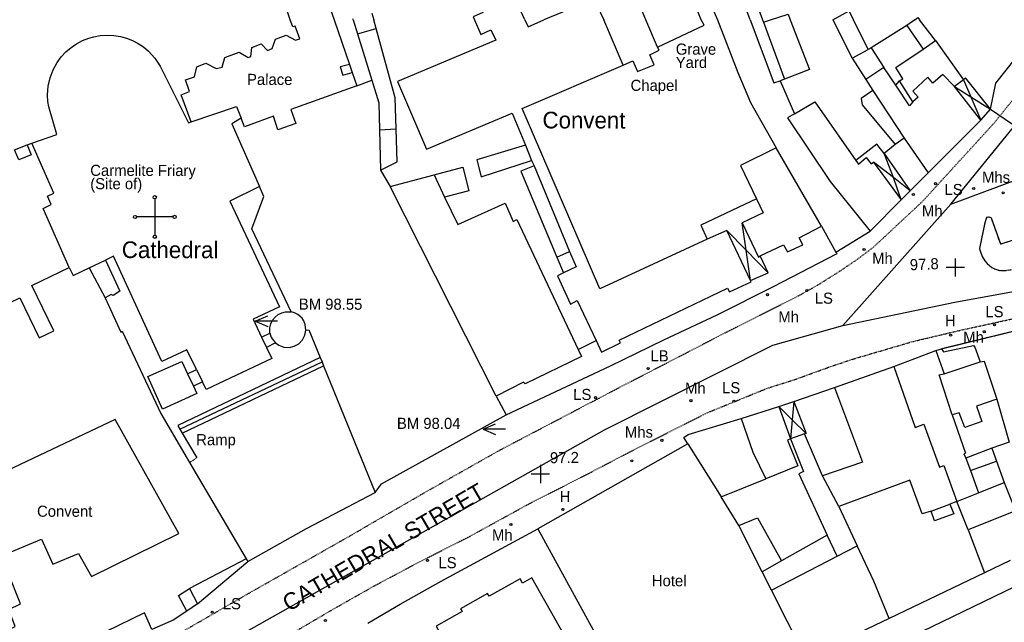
# Model space of a CAD drawing. Header units: metres. Extents: x 611948 to 1225781, y 656699 to 1316021.
# Tile 76 of 169: x 612887 to 613065, y 658734 to 658843. Entities that reach past the tile are written whole.
import ezdxf

# ---------------------------------------------------------------- set-up
doc = ezdxf.new("R2010")
doc.units = ezdxf.units.M
doc.linetypes.add('4696-12$0$PECK', pattern=[0.2, 0.1, -0.1])
for name, color, linetype in [('4696-07$0$BLD_INN_W', 253, 'Continuous'), ('4696-07$0$BLD_OTL_P', 253, 'Continuous'), ('4696-07$0$BLD_OTL_S', 253, 'Continuous'), ('4696-07$0$GEN_LIN_D', 253, 'Continuous'), ('4696-07$0$OTHER_SYM', 253, 'Continuous'), ('4696-12$0$BLD_INN_W', 253, 'Continuous'), ('4696-12$0$BLD_OTL_P', 253, 'Continuous'), ('4696-12$0$BLD_OTL_S', 253, 'Continuous'), ('4696-12$0$GEN_LIN_D', 253, 'Continuous'), ('4696-12$0$GEN_PCK_D', 253, '4696-12$0$PECK'), ('4696-12$0$HT_CTRL', 253, 'Continuous'), ('4696-12$0$OTHER_SYM', 253, 'Continuous'), ('4696-12$0$POLE_SYMB', 253, 'Continuous'), ('4696-12$0$ROADS', 253, 'Continuous'), ('4696-12$0$ROADS_CTR', 253, 'Continuous'), ('4696-12$0$ROADS_PCK', 253, '4696-12$0$PECK'), ('4696-12$0$TEXT', 253, 'Continuous')]:
    doc.layers.add(name, color=color, linetype=linetype)
doc.styles.add('4696-12$0$STANDARD', font='txt')

# ---------------------------------------------------------------- blocks, each defined once
blk = doc.blocks.new('4696-07')
at = {"layer": '4696-07$0$BLD_INN_W', "flags": 128}
blk.add_lwpolyline([(612989.64, 658846.284), (612990.973, 658846.791), (612992.747, 658843.119)], dxfattribs=at)
at = {"layer": '4696-07$0$BLD_OTL_P', "flags": 128}
for points in [[(613019.123, 658843.118), (613007.323, 658875.029), (612996.773, 658904.244), (612998.427, 658904.881)], [(612950.942, 658844.273), (612951.282, 658843.119)]]:
    blk.add_lwpolyline(points, dxfattribs=at)
at = {"layer": '4696-07$0$BLD_OTL_S', "flags": 128}
for points in [[(613000.28, 658843.118), (612993.177, 658860.125)], [(612936.238, 658843.119), (612933.871, 658850.071), (612938.951, 658851.765)], [(612938.951, 658851.765), (612939.706, 658850.372), (612940.81, 658847.224), (612942.49, 658847.702), (612944.156, 658843.119)], [(613018.025, 658852.176), (613021.34, 658843.118)], [(612978.473, 658843.119), (612975.87, 658848.852), (612970.006, 658846.51), (612970.899, 658844.399), (612969.196, 658843.646), (612969.402, 658843.119)], [(612989.64, 658846.284), (612981.914, 658843.119)], [(613022.758, 658843.118), (613025.937, 658844.092), (613026.306, 658843.118)], [(613033.973, 658843.118), (613036.928, 658844.693)], [(613037.7, 658843.118), (613036.928, 658844.693)], [(612947.566, 658843.119), (612947.523, 658843.267)], [(613048.747, 658843.118), (613049.304, 658843.509)], [(613049.304, 658843.509), (613049.577, 658843.118)]]:
    blk.add_lwpolyline(points, dxfattribs=at)
at = {"layer": '4696-07$0$GEN_LIN_D', "flags": 128}
for points in [[(612977.066, 658927.202), (612977.784, 658925.529), (612980.654, 658926.639), (612994.576, 658890.478), (613011.846, 658846.25), (613013.181, 658843.118)], [(613010.287, 658843.118), (612998.342, 658872.994), (612993.682, 658871.004), (612997.196, 658862.099), (612994.541, 658861.055)]]:
    blk.add_lwpolyline(points, dxfattribs=at)
at = {"layer": '4696-07$0$OTHER_SYM', "flags": 128}
for points in [[(613010.287, 658843.118), (612998.342, 658872.994), (612993.682, 658871.004), (612997.196, 658862.099), (612994.541, 658861.055)], [(613000.28, 658843.118), (612993.177, 658860.125)], [(612936.238, 658843.119), (612933.871, 658850.071), (612938.951, 658851.765)]]:
    blk.add_lwpolyline(points, dxfattribs=at)
blk = doc.blocks.new('4696-12$0$13', base_point=(160450.170478, 242323.105036))
blk.add_circle((160450.170478, 242323.105036), 0.187958)
blk = doc.blocks.new('4696-12$0$42', base_point=(146.676798, 309.253658))
for p, q in [((146.691962, 312.523596), (146.691962, 305.983721)), ((149.961902, 309.253658), (143.422025, 309.253658))]:
    blk.add_line(p, q)
for centre in [(146.686412, 312.818336), (143.127287, 309.248108), (150.25664, 309.259208), (146.697512, 305.688981)]:
    blk.add_circle(centre, 0.29479)
blk = doc.blocks.new('4696-12$0$35', base_point=(150.27109, 306.896499))
for p, q in [((150.27109, 308.539432), (150.27109, 305.253567)), ((151.914023, 306.896499), (148.62816, 306.896499))]:
    blk.add_line(p, q)
blk = doc.blocks.new('4696-12$0$34', base_point=(140.879497, 309.117412))
for p, q in [((140.739761, 309.117412), (142.970666, 310.083172)), ((140.739761, 309.117412), (142.970666, 308.151652)), ((144.748461, 309.117412), (140.739761, 309.117412))]:
    blk.add_line(p, q)
blk = doc.blocks.new('4696-12')
at = {"layer": '4696-12$0$BLD_INN_W', "flags": 128}
for points in [[(612996.23, 658834.949), (612992.747, 658843.118)], [(613021.478, 658842.684), (613025.255, 658832.408)], [(612948.348, 658840.591), (612951.7, 658841.547)], [(613047.297, 658842.073), (613050.257, 658837.822)], [(612946.874, 658835.071), (612945.235, 658834.597), (612945.725, 658833.108), (612947.387, 658833.591)], [(613045.345, 658831.336), (613043.168, 658834.514)], [(613045.345, 658831.336), (613046.015, 658832.087)], [(613057.545, 658832.295), (613058.849, 658829.217)], [(613041.225, 658830.382), (613046.813, 658821.779)], [(613048.384, 658828.303), (613047.79, 658827.578), (613045.345, 658831.336)], [(613055.919, 658831.057), (613058.849, 658829.217)], [(613060.636, 658825.001), (613055.919, 658831.057)], [(613058.849, 658829.217), (613060.636, 658825.001)], [(613058.849, 658829.217), (613062.41, 658826.982)], [(612918.396, 658824.69), (612926.541, 658827.458), (612927.399, 658825.368)], [(612952.326, 658823.243), (612955.334, 658823.435)], [(613046.813, 658821.779), (613045.197, 658820.612)], [(613046.813, 658821.779), (613051.176, 658815.534)], [(612978.618, 658820.486), (612979.669, 658817.714)], [(613038.122, 658817.715), (613038.594, 658817.064), (613040.014, 658818.29), (613040.904, 658817.115), (613041.328, 658817.454)], [(613041.328, 658817.454), (613046.319, 658810.641)], [(613044.907, 658814.652), (613041.328, 658817.454)], [(613043.226, 658818.995), (613047.941, 658812.276)], [(613044.907, 658814.652), (613043.226, 658818.995)], [(612980.171, 658816.785), (612986.566, 658801.327)], [(612962.143, 658815.129), (612964.01, 658811.151)], [(613046.319, 658810.641), (613044.907, 658814.652)], [(613047.941, 658812.276), (613044.907, 658814.652)], [(613020.211, 658810.796), (613021.429, 658808.329), (613017.662, 658806.473)], [(613014.872, 658805.143), (613011.37, 658803.554)], [(613014.872, 658805.143), (613018.362, 658801.562)], [(613019.141, 658796.098), (613014.872, 658805.143)], [(613018.362, 658801.562), (613017.662, 658806.473)], [(613017.662, 658806.473), (613020.591, 658800.314), (613020.917, 658800.524)], [(613018.362, 658801.562), (613022.312, 658797.511)], [(613019.141, 658796.098), (613018.362, 658801.562)], [(612899.974, 658798.379), (612902.958, 658799.789)], [(612984.283, 658800.335), (612986.566, 658801.327)], [(612986.566, 658801.327), (612987.731, 658798.557), (612985.488, 658797.48)], [(612896.404, 658798.464), (612897.1, 658797.02), (612899.974, 658798.379)], [(612899.974, 658798.379), (612902.902, 658793.005)], [(612931.057, 658785.901), (612931.953, 658784.005)], [(612932.565, 658786.6), (612932.78, 658785.865), (612932.945, 658785.571), (612933.563, 658784.844)], [(613044.95, 658780.571), (613048.795, 658769.603), (613050.384, 658770.172), (613053.197, 658762.441), (613053.975, 658762.731), (613056.321, 658756.253)], [(612917.736, 658779.302), (612918.772, 658777.063)], [(612919.314, 658780.079), (612920.399, 658777.834)], [(613055.503, 658771.909), (613053.137, 658779.097), (613054.046, 658779.295)], [(613034.263, 658776.824), (613039.355, 658763.353), (613032.128, 658760.869)], [(613024.233, 658773.392), (613026.676, 658770.984)], [(613024.233, 658773.392), (613026.389, 658767.531)], [(613026.949, 658774.26), (613026.676, 658770.984)], [(613026.949, 658774.26), (613029.157, 658768.542)], [(613017.492, 658771.237), (613019.577, 658765.158), (613021.922, 658760.334)], [(613026.676, 658770.984), (613026.389, 658767.531)], [(613026.676, 658770.984), (613029.157, 658768.542)], [(613029.157, 658768.542), (613028.893, 658768.446)], [(613007.883, 658766.638), (613013.856, 658757.098)], [(613057.931, 658764.053), (613058.767, 658761.822)], [(613056.321, 658756.253), (613060.222, 658757.822)], [(613051.715, 658754.527), (613055.091, 658755.768)], [(613021.269, 658743.576), (613017.033, 658751.934)], [(613024.725, 658745.559), (613021.269, 658743.576)], [(613022.941, 658740.276), (613021.269, 658743.576)], [(612917.579, 658736.502), (612916.085, 658739.309), (612918.091, 658740.546)]]:
    blk.add_lwpolyline(points, dxfattribs=at)
at = {"layer": '4696-12$0$BLD_OTL_P', "flags": 128}
for points in [[(612951.7, 658841.547), (612951.282, 658843.118)], [(613019.123, 658843.118), (613023.337, 658831.721), (613024.473, 658832.123)], [(612955.334, 658823.435), (612955.111, 658829.044), (612951.7, 658841.547)], [(613050.257, 658837.822), (613052.488, 658839.34)], [(612946.874, 658835.071), (612947.387, 658833.591)], [(613048.384, 658828.303), (613046.015, 658832.087)], [(613057.545, 658832.295), (613055.919, 658831.057)], [(613043.226, 658818.995), (613041.944, 658820.694), (613038.122, 658817.715)], [(613020.211, 658810.796), (613010.177, 658806.082), (613011.37, 658803.554)], [(612984.283, 658800.335), (612985.488, 658797.48)], [(612931.057, 658785.901), (612932.565, 658786.6)], [(612917.736, 658779.302), (612919.314, 658780.079)], [(613028.893, 658768.446), (613026.389, 658767.531)], [(612918.091, 658740.546), (612919.523, 658737.784)]]:
    blk.add_lwpolyline(points, dxfattribs=at)
at = {"layer": '4696-12$0$BLD_OTL_S', "flags": 128}
for points in [[(612918.396, 658824.69), (612916.562, 658829.578), (612918.098, 658830.196), (612917.341, 658832.288), (612918.956, 658832.831), (612919.4, 658834.619), (612921.011, 658835.263), (612922.886, 658834.339), (612923.948, 658834.566), (612924.418, 658836.328), (612927.014, 658837.249), (612928.635, 658836.318), (612929.14, 658836.482), (612929.283, 658838.086), (612930.969, 658838.783), (612932.138, 658837.589), (612932.995, 658837.912), (612933.593, 658839.627), (612935.482, 658840.328), (612937.154, 658839.4), (612937.946, 658839.682), (612937.114, 658841.968), (612936.677, 658841.802), (612936.238, 658843.119)], [(612944.156, 658843.118), (612946.874, 658835.071)], [(612947.566, 658843.118), (612948.348, 658840.591)], [(612969.402, 658843.118), (612970.539, 658840.453), (612972.391, 658841.281), (612973.261, 658839.42), (612955.555, 658832.001), (612960.8, 658819.769), (612976.23, 658826.277), (612978.618, 658820.486)], [(612978.473, 658843.118), (612979.113, 658841.829), (612981.913, 658843.118)], [(613002.392, 658838.151), (613000.28, 658843.118)], [(613021.34, 658843.118), (613021.478, 658842.684)], [(613021.478, 658842.684), (613022.757, 658843.118)], [(613026.306, 658843.118), (613029.759, 658834.132), (613025.255, 658832.408)], [(613033.972, 658843.118), (613037.492, 658836.17)], [(613040.328, 658837.756), (613037.7, 658843.118)], [(613048.747, 658843.118), (613047.297, 658842.073)], [(613052.488, 658839.34), (613049.577, 658843.118)], [(612948.348, 658840.591), (612950.938, 658832.226)], [(613047.297, 658842.073), (613040.906, 658838.021)], [(612889.641, 658820.838), (612894.196, 658822.447), (612892.704, 658827.434), (612892.564, 658828.348), (612892.501, 658829.578), (612892.619, 658831.113), (612892.953, 658832.615), (612893.497, 658834.055), (612894.24, 658835.404), (612894.967, 658836.398), (612895.803, 658837.303), (612896.723, 658838.097), (612897.725, 658838.783), (612898.799, 658839.352), (612899.929, 658839.798), (612900.806, 658840.047), (612902.001, 658840.263), (612903.214, 658840.344), (612904.427, 658840.288), (612905.628, 658840.096), (612906.739, 658839.792), (612907.812, 658839.37), (612908.834, 658838.837), (612909.793, 658838.199), (612910.679, 658837.462), (612911.849, 658836.19), (612912.802, 658834.749), (612917.917, 658824.527), (612918.396, 658824.69)], [(612996.23, 658834.949), (612997.95, 658835.691), (612998.778, 658833.753), (613001.826, 658834.988), (613001.024, 658836.8), (613002.709, 658837.624), (613002.392, 658838.151)], [(613037.492, 658836.17), (613040.328, 658837.756)], [(613040.906, 658838.021), (613043.168, 658834.514)], [(613046.015, 658832.087), (613046.591, 658832.481), (613045.353, 658834.486), (613050.257, 658837.822)], [(612947.387, 658833.591), (612948.23, 658831.206)], [(613011.37, 658803.554), (612992.009, 658794.586), (612978.042, 658827.104), (612996.23, 658834.949)], [(613043.168, 658834.514), (613039.963, 658832.337)], [(612950.938, 658832.226), (612952.21, 658828.117), (612952.326, 658823.243)], [(613025.255, 658832.408), (613024.473, 658832.123)], [(613039.963, 658832.337), (613041.225, 658830.382)], [(613055.919, 658831.057), (613053.814, 658833.221), (613051.994, 658831.658), (613051.08, 658832.782), (613048.392, 658830.259), (613049.356, 658829.136), (613048.384, 658828.303)], [(613062.41, 658826.982), (613057.866, 658832.65), (613057.545, 658832.295)], [(612948.23, 658831.206), (612936.359, 658826.909), (612937.227, 658824.388), (612934, 658823.251), (612933.235, 658825.723), (612927.967, 658823.805), (612927.399, 658825.368)], [(613041.225, 658830.382), (613039.098, 658828.913), (613039.276, 658827.749), (613045.197, 658820.612)], [(613041.225, 658830.382), (613046.813, 658821.779)], [(613027.091, 658826.163), (613030.726, 658828.303), (613038.122, 658817.715)], [(613060.636, 658825.001), (613062.41, 658826.982)], [(612927.399, 658825.368), (612925.693, 658824.366), (612930.665, 658813.042)], [(613027.091, 658826.163), (613025.838, 658825.399), (613033.504, 658813.957), (613040.685, 658804.967)], [(613051.176, 658815.534), (613060.636, 658825.001)], [(612952.326, 658823.243), (612952.498, 658816.007)], [(612952.498, 658816.007), (612955.514, 658817.494), (612955.334, 658823.435)], [(613046.813, 658821.779), (613051.176, 658815.534)], [(612888.82, 658820.555), (612889.557, 658818.781), (612887.325, 658817.826), (612886.537, 658819.68)], [(612886.537, 658819.68), (612888.82, 658820.555)], [(612896.404, 658798.464), (612891.706, 658809.096), (612893.138, 658809.788), (612892.496, 658811.298), (612893.652, 658811.832), (612889.641, 658820.838)], [(612978.618, 658820.486), (612969.835, 658817.831), (612970.638, 658814.8), (612979.669, 658817.714)], [(613023.77, 658819.994), (613017.335, 658816.856), (613020.211, 658810.796)], [(613031.927, 658805.869), (613023.77, 658819.994)], [(613045.197, 658820.612), (613043.226, 658818.995)], [(612979.669, 658817.714), (612980.171, 658816.785)], [(612962.143, 658815.129), (612967.323, 658816.506), (612968.405, 658812.287), (612964.01, 658811.151)], [(612980.171, 658816.785), (612977.754, 658815.793), (612984.283, 658800.335)], [(612954.214, 658813.02), (612962.143, 658815.129)], [(613047.941, 658812.276), (613051.176, 658815.534)], [(612930.665, 658813.042), (612925.311, 658810.386), (612934.261, 658791.324), (612929.533, 658789.138), (612931.057, 658785.901)], [(612973.301, 658775.251), (612954.214, 658813.02)], [(613046.319, 658810.641), (613047.941, 658812.276)], [(612964.01, 658811.151), (612966.403, 658806.224), (612974.932, 658810.067), (612976.378, 658806.74), (612977.057, 658807.083), (612988.096, 658783.64)], [(613040.685, 658804.967), (613046.319, 658810.641)], [(613020.917, 658800.524), (613025.098, 658802.549), (613025.796, 658801.26), (613028.582, 658802.538), (613027.895, 658803.807), (613031.927, 658805.869)], [(612902.958, 658799.789), (612905.519, 658794.179), (612904.291, 658793.391), (612903.982, 658793.588), (612902.902, 658793.005)], [(612919.314, 658780.079), (612917.612, 658783.621), (612913.085, 658781.49), (612904.366, 658800.48), (612902.958, 658799.789)], [(613022.312, 658797.511), (613020.917, 658800.524)], [(612876.139, 658778.55), (612883.529, 658782.148), (612880.014, 658789.369), (612887.483, 658793.005), (612890.998, 658785.784), (612893.602, 658787.052), (612889.648, 658795.174), (612896.404, 658798.464)], [(612985.488, 658797.48), (612984.362, 658796.961), (612986.732, 658791.859), (612987.941, 658792.513), (612991.348, 658785.274)], [(612991.348, 658785.274), (612992.308, 658783.187), (612995.753, 658784.888), (612995.51, 658785.338), (613014.998, 658794.706), (613015.352, 658794.052), (613019.249, 658795.86), (613019.141, 658796.098)], [(613019.141, 658796.098), (613022.312, 658797.511)], [(612902.902, 658793.005), (612905.679, 658786.816), (612905.93, 658786.974), (612912.908, 658772.112), (612918.095, 658763.274)], [(612932.565, 658786.6), (612932.547, 658787.59), (612932.719, 658788.29), (612933.037, 658788.937), (612933.488, 658789.499), (612934.05, 658789.952), (612934.696, 658790.272), (612935.396, 658790.445), (612936.385, 658790.429)], [(612939.044, 658787.147), (612938.935, 658788.189), (612938.69, 658788.825), (612938.357, 658789.318), (612937.583, 658789.98), (612936.97, 658790.276), (612936.385, 658790.429)], [(612933.563, 658784.844), (612934.168, 658784.422), (612935.056, 658784.094), (612936.002, 658784.032), (612936.926, 658784.24), (612937.753, 658784.702), (612938.415, 658785.38), (612938.857, 658786.218), (612939.044, 658787.147)], [(612931.953, 658784.005), (612932.889, 658782.022), (612921.095, 658776.456), (612920.399, 658777.834)], [(612933.563, 658784.844), (612931.953, 658784.005)], [(612988.096, 658783.64), (612988.689, 658782.381), (612978.536, 658777.502), (612978.249, 658777.752), (612973.301, 658775.251)], [(613044.95, 658780.571), (613052.533, 658783.479)], [(613052.533, 658783.479), (613054.046, 658779.295)], [(612918.772, 658777.063), (612919.41, 658775.708), (612913.196, 658772.906), (612910.579, 658778.768), (612916.717, 658781.518), (612917.736, 658779.302)], [(613034.263, 658776.824), (613044.95, 658780.571)], [(613044.95, 658780.571), (613048.795, 658769.603), (613050.384, 658770.172), (613053.197, 658762.441), (613053.975, 658762.731), (613056.321, 658756.253)], [(613054.046, 658779.295), (613060.522, 658781.427)], [(613060.522, 658781.427), (613061.237, 658781.585), (613063.546, 658774.7)], [(613055.503, 658771.909), (613053.137, 658779.097), (613054.046, 658779.295)], [(612920.399, 658777.834), (612918.772, 658777.063)], [(613026.949, 658774.26), (613034.263, 658776.824)], [(613034.263, 658776.824), (613039.355, 658763.353), (613032.128, 658760.869)], [(613017.492, 658771.237), (613024.233, 658773.392)], [(613024.233, 658773.392), (613026.949, 658774.26)], [(613024.233, 658773.392), (613026.389, 658767.531)], [(613026.949, 658774.26), (613029.157, 658768.542)], [(613063.546, 658774.7), (613059.865, 658773.426), (613060.84, 658770.653), (613057.789, 658769.596), (613056.765, 658772.267), (613055.503, 658771.909)], [(613007.883, 658766.638), (613007.144, 658767.821), (613007.935, 658768.317), (613017.492, 658771.237)], [(613017.492, 658771.237), (613019.577, 658765.158), (613021.922, 658760.334)], [(613055.503, 658771.909), (613057.864, 658764.948), (613057.575, 658764.845), (613057.931, 658764.053)], [(612866.438, 658744.377), (612870.038, 658744.71), (612871.785, 658732.148), (612871.203, 658732.033), (612871.928, 658727.883), (612880.079, 658730.397), (612886.688, 658733.742), (612885.503, 658736.79), (612887.64, 658737.827), (612885.252, 658743.694), (612885.654, 658743.906), (612884.528, 658746.6), (612891.402, 658749.442), (612893.43, 658744.939), (612898.087, 658746.895), (612900.388, 658742.728), (612916.122, 658750.487), (612904.651, 658771.018), (612885.263, 658761.858)], [(613029.157, 658768.542), (613028.893, 658768.446)], [(613032.128, 658760.869), (613028.893, 658768.446)], [(613007.883, 658766.638), (612980.825, 658751.345)], [(613007.883, 658766.638), (613013.856, 658757.098)], [(613026.389, 658767.531), (613025.829, 658767.326), (613027.658, 658762.667), (613021.922, 658760.334)], [(613062.62, 658765.873), (613057.931, 658764.053)], [(613062.62, 658765.873), (613063.455, 658763.543)], [(612918.095, 658763.274), (612928.262, 658745.95)], [(613057.931, 658764.053), (613058.767, 658761.822)], [(613058.767, 658761.822), (613063.455, 658763.543)], [(613035.057, 658755.358), (613032.128, 658760.869)], [(613058.767, 658761.822), (613060.222, 658757.822)], [(613013.856, 658757.098), (613021.922, 658760.334)], [(613051.715, 658754.527), (613050.1, 658754.009), (613047.859, 658760.107), (613035.057, 658755.358)], [(613060.222, 658757.822), (613064.839, 658759.678)], [(613064.839, 658759.678), (613066.889, 658754.578)], [(613017.033, 658751.934), (613013.856, 658757.098)], [(613056.321, 658756.253), (613060.222, 658757.822)], [(613055.091, 658755.768), (613055.762, 658754.011), (613052.326, 658752.791), (613051.715, 658754.527)], [(613056.321, 658756.253), (613055.091, 658755.768)], [(613058.371, 658751.153), (613056.321, 658756.253)], [(613066.889, 658754.578), (613058.371, 658751.153)], [(613017.033, 658751.934), (613020.437, 658753.313), (613024.725, 658745.559)], [(613021.269, 658743.576), (613017.033, 658751.934)], [(612980.825, 658751.345), (612998.371, 658719.275)], [(613032.94, 658750.182), (613024.725, 658745.559)], [(613034.776, 658746.378), (613032.94, 658750.182)], [(612928.262, 658745.95), (612918.091, 658740.546)], [(613022.941, 658740.276), (613034.776, 658746.378)], [(613022.941, 658740.276), (613021.269, 658743.576)], [(612978.833, 658729.218), (612980.069, 658729.914), (612983.65, 658723.551), (612988.807, 658726.453), (612979.781, 658742.496), (612978.093, 658741.546), (612977.654, 658742.326), (612972.057, 658739.178), (612971.791, 658739.652), (612966.906, 658736.904), (612967.172, 658736.43), (612962.501, 658733.802), (612965.825, 658727.894), (612970.496, 658730.522), (612973.058, 658725.97), (612977.943, 658728.718)], [(613028.718, 658728.876), (613022.941, 658740.276)], [(612919.523, 658737.784), (612917.579, 658736.502)], [(612911.316, 658733.16), (612909.955, 658736.178), (612902.967, 658732.775), (612904.148, 658729.853)], [(612917.579, 658736.502), (612915.14, 658734.893), (612911.316, 658733.16)]]:
    blk.add_lwpolyline(points, dxfattribs=at)
at = {"layer": '4696-12$0$GEN_LIN_D', "flags": 128}
for points in [[(613002.392, 658838.151), (613010.799, 658842.119), (613010.287, 658843.118)], [(613013.181, 658843.118), (613016.895, 658833.588), (613019.146, 658828.201), (613023.77, 658819.994)], [(613062.41, 658826.982), (613063.349, 658831.676), (613068.689, 658838.422), (613072.685, 658840.486)], [(613052.488, 658839.34), (613057.545, 658832.295)], [(613040.906, 658838.021), (613040.328, 658837.756)], [(613037.492, 658836.17), (613039.963, 658832.337)], [(612948.23, 658831.206), (612950.938, 658832.226)], [(613024.473, 658832.123), (613027.091, 658826.163)], [(612888.82, 658820.555), (612889.641, 658820.838)], [(612952.498, 658816.007), (612954.214, 658813.02)], [(612936.385, 658790.429), (612929.281, 658805.416), (612931.44, 658811.256), (612930.665, 658813.042)], [(613031.927, 658805.869), (613034.518, 658801.225)], [(613034.518, 658801.225), (613040.685, 658804.967)], [(612975.101, 658771.889), (612993.936, 658780.707), (613003.564, 658785.387), (613013.119, 658789.913), (613023.296, 658795.037), (613034.778, 658800.952), (613034.518, 658801.225)], [(612939.044, 658787.147), (612939.584, 658787.223), (612941.631, 658782.199)], [(612988.096, 658783.64), (612991.348, 658785.274)], [(613052.533, 658783.479), (613053.542, 658783.806)], [(613053.542, 658783.806), (613053.935, 658783.255), (613059.347, 658784.364), (613059.582, 658784.089), (613060.522, 658781.427)], [(612941.631, 658782.199), (612915.968, 658769.964), (612916.34, 658769.294)], [(612941.631, 658782.199), (612941.953, 658781.409)], [(612916.34, 658769.294), (612941.953, 658781.409)], [(612916.753, 658768.601), (612942.24, 658780.704)], [(612941.953, 658781.409), (612942.24, 658780.704)], [(612942.24, 658780.704), (612951.526, 658757.912)], [(612973.301, 658775.251), (612975.101, 658771.889)], [(613063.546, 658774.7), (613065.74, 658766.986)], [(612951.526, 658757.912), (612952.686, 658759.437), (612975.101, 658771.889)], [(612916.34, 658769.294), (612916.753, 658768.601)], [(612916.753, 658768.601), (612919.407, 658764.15)], [(613026.389, 658767.531), (613028.689, 658761.658), (613027.889, 658761.258), (613032.94, 658750.182)], [(613065.74, 658766.986), (613062.62, 658765.873)], [(613063.455, 658763.543), (613064.839, 658759.678)], [(612928.61, 658745.463), (612939.168, 658751.395), (612951.526, 658757.912)], [(613035.057, 658755.358), (613038.387, 658748.271)], [(612950.225, 658734.342), (612956.029, 658737.739), (612963.432, 658741.913), (612980.825, 658751.345)], [(613058.371, 658751.153), (613061.337, 658743.419)], [(613034.776, 658746.378), (613038.387, 658748.271)], [(613044.13, 658735.165), (613041.38, 658741.9), (613038.387, 658748.271)], [(612919.523, 658737.784), (612928.61, 658745.463)], [(612928.262, 658745.95), (612928.61, 658745.463)], [(613065.936, 658745.636), (613061.337, 658743.419)], [(613061.337, 658743.419), (613044.13, 658735.165)], [(613033.368, 658724.765), (613070.478, 658742.747)], [(613044.13, 658735.165), (613032.179, 658729.431), (613031.801, 658730.313), (613028.718, 658728.876)]]:
    blk.add_lwpolyline(points, dxfattribs=at)
at = {"layer": '4696-12$0$GEN_PCK_D', "flags": 128}
for points in [[(613076.925, 658814.812), (613079.269, 658807.508), (613064.234, 658802.634), (613062.564, 658807.326), (613062.275, 658807.486), (613061.961, 658807.513), (613061.692, 658807.43), (613061.356, 658806.483), (613060.415, 658801.89), (613060.465, 658801.633), (613060.88, 658800.446), (613061.368, 658799.638), (613061.769, 658799.153), (613062.626, 658798.44), (613063.107, 658798.192), (613063.882, 658797.952), (613064.419, 658797.883), (613065.229, 658797.923), (613069.048, 658798.547), (613073.095, 658799.372), (613076.75, 658800.644), (613080.688, 658801.848), (613085.013, 658802.704), (613092.105, 658803.646), (613099.732, 658804.523), (613107.774, 658805.078), (613121.125, 658805.572)], [(613053.542, 658783.806), (613072.62, 658788.463)], [(612918.095, 658763.274), (612919.407, 658764.15)]]:
    blk.add_lwpolyline(points, dxfattribs=at)
at = {"layer": '4696-12$0$OTHER_SYM', "flags": 128}
for points in [[(612918.396, 658824.69), (612916.562, 658829.578), (612918.098, 658830.196), (612917.341, 658832.288), (612918.956, 658832.831), (612919.4, 658834.619), (612921.011, 658835.263), (612922.886, 658834.339), (612923.948, 658834.566), (612924.418, 658836.328), (612927.014, 658837.249), (612928.635, 658836.318), (612929.14, 658836.482), (612929.283, 658838.086), (612930.969, 658838.783), (612932.138, 658837.589), (612932.995, 658837.912), (612933.593, 658839.627), (612935.482, 658840.328), (612937.154, 658839.4), (612937.946, 658839.682), (612937.114, 658841.968), (612936.677, 658841.802), (612936.238, 658843.119)], [(613002.392, 658838.151), (613000.28, 658843.118)], [(613002.392, 658838.151), (613010.799, 658842.119), (613010.287, 658843.118)], [(612889.641, 658820.838), (612894.196, 658822.447), (612892.704, 658827.434), (612892.564, 658828.348), (612892.501, 658829.578), (612892.619, 658831.113), (612892.953, 658832.615), (612893.497, 658834.055), (612894.24, 658835.404), (612894.967, 658836.398), (612895.803, 658837.303), (612896.723, 658838.097), (612897.725, 658838.783), (612898.799, 658839.352), (612899.929, 658839.798), (612900.806, 658840.047), (612902.001, 658840.263), (612903.214, 658840.344), (612904.427, 658840.288), (612905.628, 658840.096), (612906.739, 658839.792), (612907.812, 658839.37), (612908.834, 658838.837), (612909.793, 658838.199), (612910.679, 658837.462), (612911.849, 658836.19), (612912.802, 658834.749), (612917.917, 658824.527), (612918.396, 658824.69)], [(612886.537, 658819.68), (612888.82, 658820.555)], [(612888.82, 658820.555), (612889.641, 658820.838)]]:
    blk.add_lwpolyline(points, dxfattribs=at)
at = {"layer": '4696-12$0$ROADS', "flags": 128}
for points in [[(613062.41, 658826.982), (613063.349, 658831.676), (613068.689, 658838.422), (613072.685, 658840.486)], [(613060.636, 658825.001), (613062.41, 658826.982)], [(613062.41, 658826.982), (613074.117, 658819.017)], [(613062.41, 658826.982), (613074.117, 658819.017)], [(613051.176, 658815.534), (613060.636, 658825.001)], [(613047.941, 658812.276), (613051.176, 658815.534)], [(613079.269, 658807.508), (613064.234, 658802.634), (613062.564, 658807.326), (613062.275, 658807.486), (613061.961, 658807.513), (613061.692, 658807.43), (613061.356, 658806.483), (613060.415, 658801.89), (613060.465, 658801.633), (613060.88, 658800.446), (613061.368, 658799.638), (613061.769, 658799.153), (613062.626, 658798.44), (613063.107, 658798.192), (613063.882, 658797.952), (613064.419, 658797.883), (613065.229, 658797.923)], [(613046.319, 658810.641), (613047.941, 658812.276)], [(613040.685, 658804.967), (613046.319, 658810.641)], [(613034.518, 658801.225), (613040.685, 658804.967)], [(612975.101, 658771.889), (612993.936, 658780.707), (613003.564, 658785.387), (613013.119, 658789.913), (613023.296, 658795.037), (613034.778, 658800.952), (613034.518, 658801.225)], [(613053.542, 658783.806), (613072.62, 658788.463)], [(613052.533, 658783.479), (613053.542, 658783.806)], [(613044.95, 658780.571), (613052.533, 658783.479)], [(613034.263, 658776.824), (613044.95, 658780.571)], [(613026.949, 658774.26), (613034.263, 658776.824)], [(613017.492, 658771.237), (613024.233, 658773.392)], [(613024.233, 658773.392), (613026.949, 658774.26)], [(612951.526, 658757.912), (612952.686, 658759.437), (612975.101, 658771.889)], [(613007.883, 658766.638), (613007.144, 658767.821), (613007.935, 658768.317), (613017.492, 658771.237)], [(613007.883, 658766.638), (612980.825, 658751.345)], [(612928.61, 658745.463), (612939.168, 658751.395), (612951.526, 658757.912)], [(612950.225, 658734.342), (612956.029, 658737.739), (612963.432, 658741.913), (612980.825, 658751.345)], [(612919.523, 658737.784), (612928.61, 658745.463)], [(612919.523, 658737.784), (612917.579, 658736.502)], [(612917.579, 658736.502), (612915.14, 658734.893), (612911.316, 658733.16)]]:
    blk.add_lwpolyline(points, dxfattribs=at)
at = {"layer": '4696-12$0$ROADS_CTR', "flags": 128}
for points in [[(613055.223, 658809.864), (613082.254, 658843.118)], [(613055.223, 658809.864), (613098.144, 658825.844), (613114.818, 658831.77), (613131.663, 658837.355), (613148.124, 658843.118)], [(613035.777, 658787.979), (613055.223, 658809.864)], [(613035.777, 658787.979), (613055.965, 658792.199), (613092.535, 658798.883), (613114.319, 658800.062), (613144.543, 658799.338)], [(612824.196, 658702.608), (612874.317, 658710.73), (612884.403, 658713.105), (612893.438, 658716.102), (612914.048, 658724.8), (612992.876, 658769.205), (613023.153, 658784.454), (613035.777, 658787.979)]]:
    blk.add_lwpolyline(points, dxfattribs=at)
at = {"layer": '4696-12$0$ROADS_PCK', "flags": 128}
for points in [[(612790.26, 658709.82), (612801.469, 658711.533), (612805.377, 658702.556), (612825.209, 658705.783), (612847.758, 658709.728), (612874.871, 658715.195), (612878.759, 658716.32), (612898.036, 658722.379), (612904.794, 658725.853), (612929.631, 658740.213), (612946.495, 658749.776), (612960.167, 658757.719), (612974.07, 658765.566), (612995.193, 658776.644), (613016.472, 658787.649), (613027.553, 658793.199), (613031.518, 658795.445), (613035.052, 658797.655), (613038.157, 658799.755), (613041.306, 658802.11), (613050.12, 658810.329), (613062.973, 658824.402), (613073.142, 658837.046), (613078.346, 658843.118)], [(612892.505, 658706.59), (612892.539, 658707.601), (612893.474, 658708.994), (612895.072, 658710.324), (612923.363, 658724.733), (612943.78, 658736.736), (612951.259, 658740.988), (612958.666, 658744.934), (612968.566, 658749.976), (612979.913, 658756.192), (612989.486, 658761.049), (612997.022, 658764.998), (613011.319, 658772.244), (613022.096, 658776.645), (613027.52, 658778.388), (613034.073, 658780.766), (613038.336, 658782.155), (613048.459, 658785.118), (613056.571, 658787.047), (613071.841, 658790.402), (613095.438, 658794.065), (613104.336, 658794.894), (613112.28, 658795.269), (613132.165, 658795.549), (613144.687, 658795.142)]]:
    blk.add_lwpolyline(points, dxfattribs=at)
at = {"layer": '4696-12$0$HT_CTRL'}
for name, p in [('4696-12$0$35', (613056.044, 658798.442)), ('4696-12$0$34', (612930.074, 658788.769)), ('4696-12$0$34', (612971.143, 658769.288)), ('4696-12$0$35', (612981.303, 658761.201))]:
    blk.add_blockref(name, p, dxfattribs=at)
at = {"layer": '4696-12$0$OTHER_SYM'}
for name, p in [('4696-12$0$13', (613059.367, 658812.689)), ('4696-12$0$13', (613064.693, 658811.89)), ('4696-12$0$42', (612911.807, 658807.552)), ('4696-12$0$13', (613048.493, 658811.589)), ('4696-12$0$13', (613039.614, 658801.692)), ('4696-12$0$13', (613022.211, 658793.54)), ('4696-12$0$13', (613055.217, 658786.231)), ('4696-12$0$13', (613061.275, 658786.869)), ('4696-12$0$13', (613000.73, 658780.219)), ('4696-12$0$13', (613008.425, 658774.442)), ('4696-12$0$13', (613003.195, 658767.292)), ('4696-12$0$13', (612997.789, 658763.592)), ('4696-12$0$13', (612985.328, 658754.837)), ('4696-12$0$13', (612975.988, 658752.118)), ('4696-12$0$13', (612942.553, 658734.803))]:
    blk.add_blockref(name, p, dxfattribs=at)
at = {"layer": '4696-12$0$POLE_SYMB'}
for p in [(613052.489, 658813.556), (613029.308, 658794.304), (613063.127, 658788.129), (612991.216, 658774.982), (613016.177, 658774.331), (612960.963, 658745.645), (612922.146, 658736.316)]:
    blk.add_blockref('4696-12$0$13', p, dxfattribs=at)
at = {"layer": '4696-12$0$BLD_OTL_S', "style": '4696-12$0$STANDARD'}
for s, height, p in [('Palace', 2, (612928.438, 658831.36)), ('Chapel', 2, (612997.542, 658830.286)), ('Convent', 3, (612981.676, 658823.525)), ('Cathedral', 3, (612905.874, 658800.149)), ('Convent', 2, (612890.602, 658753.514)), ('Hotel', 2, (613001.38, 658740.985))]:
    blk.add_text(s, height=height, rotation=-0.1, dxfattribs=at).set_placement(p)
at = {"layer": '4696-12$0$HT_CTRL', "style": '4696-12$0$STANDARD'}
for s, rotation, p in [('97.8', 2.4, (613047.901, 658797.934)), ('BM 98.55', -0.1, (612937.771, 658790.842)), ('BM 98.04', -0.1, (612955.443, 658769.353)), ('97.2', 0.7, (612983.039, 658763.145))]:
    blk.add_text(s, height=2, rotation=rotation, dxfattribs=at).set_placement(p)
at = {"layer": '4696-12$0$OTHER_SYM', "style": '4696-12$0$STANDARD'}
for s, p in [('Grave', (613005.688, 658836.815)), ('Yard', (613005.688, 658834.415)), ('Carmelite Friary', (612900.187, 658814.962)), ('Mhs', (613060.869, 658813.713)), ('(Site of)', (612900.187, 658812.562)), ('Mh', (613050.04, 658807.656)), ('Mh', (613041.066, 658799.107)), ('Mh', (613024.168, 658788.558)), ('H', (613054.19, 658787.859)), ('Mh', (613057.482, 658784.882)), ('LB', (613001.134, 658781.524)), ('Mh', (613007.357, 658775.689)), ('Mhs', (612996.525, 658767.783)), ('H', (612984.765, 658756.17)), ('Mh', (612972.571, 658749.225))]:
    blk.add_text(s, height=2, rotation=-0.1, dxfattribs=at).set_placement(p)
at = {"layer": '4696-12$0$POLE_SYMB', "style": '4696-12$0$STANDARD'}
for p in [(613054.108, 658811.508), (613030.731, 658791.922), (613061.472, 658789.491), (612987.211, 658774.565), (613014.028, 658775.777), (612962.924, 658744.239), (612924.065, 658736.841)]:
    blk.add_text('LS', height=2, rotation=-0.1, dxfattribs=at).set_placement(p)
at = {"layer": '4696-12$0$ROADS', "style": '4696-12$0$STANDARD'}
blk.add_text('CATHEDRAL STREET', height=3, rotation=30.30001, dxfattribs=at).set_placement((612935.965, 658736.337))
blk.add_text('CATHEDRAL STREET', height=3, rotation=30.30001, dxfattribs=at).set_placement((612935.965, 658736.337))
at = {"layer": '4696-12$0$TEXT', "style": '4696-12$0$STANDARD'}
blk.add_text('Ramp', height=2, rotation=-0.1, dxfattribs=at).set_placement((612919.282, 658766.407))
blk = doc.blocks.new('OS Mapping')
for name in ['4696-07', '4696-12']:
    blk.add_blockref(name, (0, 0))

msp = doc.modelspace()

# ---------------------------------------------------------------- block references
msp.add_blockref('OS Mapping', (0, 0))

doc.saveas('drawing.dxf')
